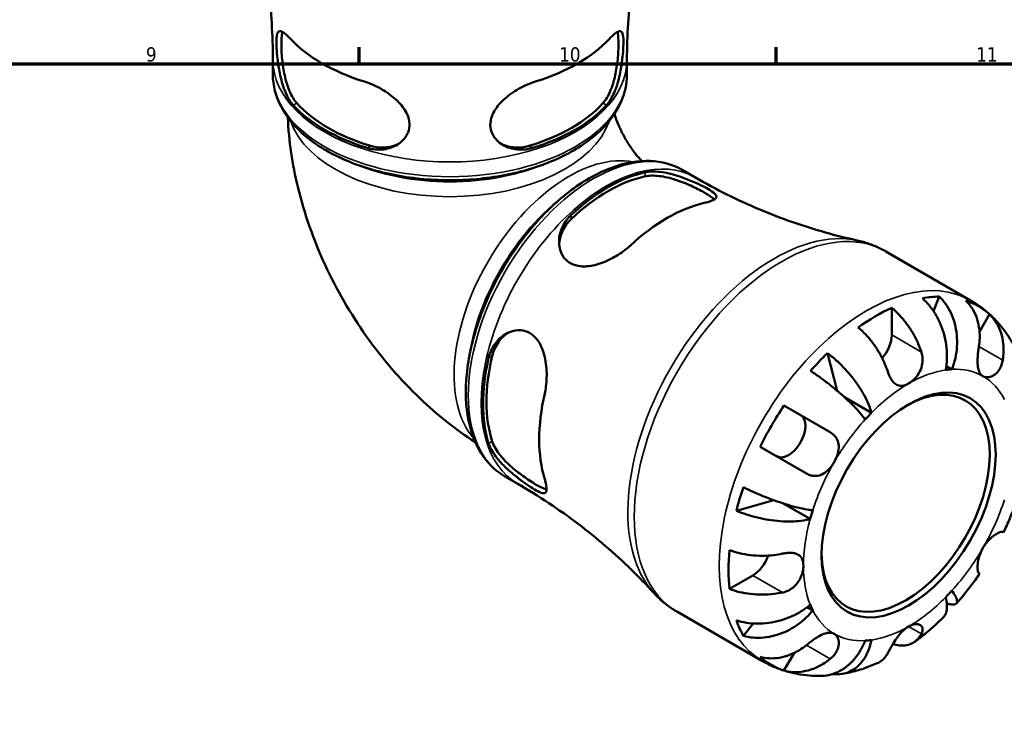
# Model space of a CAD drawing. Header units: millimetres. Extents: x 0 to 903, y 0 to 963.
# Tile 7 of 10: x 574 to 739, y 461 to 581. Entities that reach past the tile are written whole.
import ezdxf

# ---------------------------------------------------------------- set-up
doc = ezdxf.new("R2010")
doc.units = ezdxf.units.MM
for name, color, linetype, lineweight in [('Border (ANSI)', 7, 'Continuous', 70), ('Visible (ANSI)', 7, 'Continuous', 50), ('Visible Narrow (ANSI)', 7, 'Continuous', 35)]:
    doc.layers.add(name, color=color, linetype=linetype, lineweight=lineweight)
doc.styles.add('Note Text (ANSI)', font='tahoma.ttf')

# ---------------------------------------------------------------- blocks, each defined once
blk = doc.blocks.new('Borders Default Border')
at = {"layer": 'Border (ANSI)'}
for p, q in [((630.75, 574), (630.75, 576.8)), ((700.83, 574), (700.83, 576.8))]:
    blk.add_line(p, q, dxfattribs=at)
at = {"layer": 'Border (ANSI)', "flags": 128}
blk.add_lwpolyline([(20, 20), (20, 574), (821, 574), (821, 20), (20, 20)], dxfattribs=at)
at = {"layer": 'Border (ANSI)', "color": 5, "true_color": 0x0000ff, "char_height": 2.4, "attachment_point": 7, "style": 'Note Text (ANSI)'}
for s, insert in [('9', (594.92, 574.35)), ('10', (664.35, 574.35)), ('11', (734.43, 574.4))]:
    blk.add_mtext(s, dxfattribs=dict(at, insert=insert))

msp = doc.modelspace()

# ---------------------------------------------------------------- linework, layer by layer
at = {"layer": 'Visible (ANSI)'}
for p, q in [((616.25, 572.21), (616.25, 574.69)), ((675.75, 572.21), (675.75, 574.69)), ((685.01, 556.18), (687.16, 554.94)), ((719.23, 542.48), (733.51, 534.24)), ((728.24, 534.88), (727.27, 532.43)), ((720.25, 532.97), (720.25, 528.43)), ((736.7, 531.9), (735.01, 528.96)), ((709.44, 525.38), (711.07, 519.05)), ((730.36, 522.65), (729.42, 523.19)), ((716.84, 515.34), (712.33, 517.95)), ((702.14, 516.56), (709.9, 512.08)), ((705.9, 505.15), (698.14, 509.63)), ((655.26, 504.65), (657.41, 503.41)), ((700.44, 500.65), (694.15, 498.89)), ((706.54, 497.5), (702.02, 500.11)), ((738.9, 495.33), (739.04, 495.25)), ((735.04, 488.32), (734.9, 488.4)), ((696.91, 488.01), (692.98, 485.74)), ((684.23, 481.86), (698.51, 473.62)), ((706.97, 482.14), (706.03, 482.68)), ((696.96, 479.93), (695.32, 477.87)), ((703.83, 474.96), (702.14, 472.02))]:
    msp.add_line(p, q, dxfattribs=at)
for centre, major_axis, start_param, end_param in [((646, 586.5), (30.4, 0), 3.633328, 4.220654), ((646, 586.5), (30.4, 0), 5.204124, 5.79145), ((646, 575.07), (-29.75, 0), 0.485114, 1.085682), ((646, 575.07), (-28.95, 0), 0.476539, 1.094258), ((646, 575.07), (-28.95, 0), 2.047335, 2.665054), ((646, 575.07), (-29.75, 0), 2.05591, 2.656479), ((672.61, 528.99), (14.88, 25.76), 0.485114, 1.085682), ((672.61, 528.99), (14.47, 25.07), 0.476539, 1.094258), ((682.51, 523.27), (-15.2, -26.33), 3.633328, 4.220654), ((717.42, 503.11), (17.4, 30.14), 0.330319, 0.455079), ((717.42, 503.11), (17.4, 30.14), 0.670194, 0.900602), ((717.42, 503.11), (17.4, 30.14), 6.167981, 6.398389), ((717.42, 526.79), (-2, -3.46), 1.229005, 2.356194), ((672.61, 528.99), (14.88, 25.76), 2.05591, 2.656479), ((672.61, 528.99), (14.47, 25.07), 2.047335, 2.665054), ((717.42, 503.11), (17.4, 30.14), 1.115717, 1.240478), ((723.08, 499.85), (12.5, 21.65), 0.360694, 0.424705), ((722.58, 500.13), (10, 17.32), 2.373545, 7.051233), ((682.51, 523.27), (-15.2, -26.33), 5.204124, 5.79145), ((717.42, 503.11), (17.4, 30.14), 1.455592, 1.686), ((702.92, 511.49), (2, 3.46), 3.141593, 6.283185), ((723.08, 499.85), (-12.5, -21.65), 4.287684, 4.351695), ((717.42, 503.11), (17.4, 30.14), 1.901115, 2.025876), ((723.08, 499.85), (-12.5, -21.65), 5.073083, 5.137094), ((717.42, 503.11), (17.4, 30.14), 2.240991, 2.471398), ((696.91, 491.27), (-2, -3.46), 0.785398, 1.912588), ((723.08, 499.85), (12.5, 21.65), 4.287684, 4.351695), ((723.08, 499.85), (-12.5, -21.65), 5.858481, 5.922492), ((717.42, 503.11), (-17.4, -30.14), 5.828106, 5.952867), ((723.08, 499.85), (-12.5, -21.65), 0.360694, 0.424705), ((717.42, 503.11), (-17.4, -30.14), 6.167981, 6.398389)]:
    msp.add_ellipse(centre, major_axis=major_axis, ratio=0.57735, start_param=start_param, end_param=end_param, dxfattribs=at)
msp.add_ellipse((723.08, 499.85), major_axis=(10.35, 17.93), ratio=0.57735, dxfattribs=at)
for points, knots in [([(616.25, 574.69), (616.25, 576.74), (616.19, 578.78), (615.93, 582.85), (615.74, 584.86), (615.24, 588.84), (614.93, 590.8), (614.2, 594.64), (613.78, 596.51), (612.85, 600.16), (612.34, 601.93), (611.8, 603.64)], [3.9269908, 3.9269908, 3.9269908, 3.9269908, 3.9634227, 3.9634227, 3.9998547, 3.9998547, 4.0362866, 4.0362866, 4.0727185, 4.0727185, 4.1091505, 4.1091505, 4.1091505, 4.1091505]), ([(680.21, 603.64), (679.66, 601.93), (679.15, 600.16), (678.23, 596.51), (677.81, 594.64), (677.08, 590.8), (676.77, 588.84), (676.27, 584.86), (676.07, 582.85), (675.82, 578.78), (675.75, 576.74), (675.75, 574.69)], [0.6032385, 0.6032385, 0.6032385, 0.6032385, 0.6396704, 0.6396704, 0.6761024, 0.6761024, 0.7125343, 0.7125343, 0.7489662, 0.7489662, 0.7853982, 0.7853982, 0.7853982, 0.7853982]), ([(619.68, 567.06), (619.54, 567.21), (619.41, 567.38), (618.88, 568.12), (618.53, 568.79), (617.9, 570.43), (617.63, 571.41), (617.25, 573.23), (617.13, 574.05), (616.96, 575.46), (616.91, 576.05), (616.84, 577.13), (616.83, 577.6), (616.86, 578.51), (616.91, 578.88), (617.13, 579.44), (617.32, 579.55), (617.87, 579.41), (618.21, 579.17), (618.81, 578.62), (619, 578.43), (619.2, 578.21)], [-2.460433, -2.460433, -2.460433, -2.460433, -2.369365, -2.369365, -2.098864, -2.098864, -1.785783, -1.785783, -1.538029, -1.538029, -1.342004, -1.342004, -1.144731, -1.144731, -0.892129, -0.892129, -0.572577, -0.572577, -0.270296, -0.270296, -0.140742, -0.140742, -0.140742, -0.140742]), ([(620.28, 567.4), (619.84, 567.89), (619.41, 568.59), (618.72, 570.22), (618.44, 571.16), (618.05, 572.93), (617.91, 573.89), (617.72, 575.72), (617.68, 576.61), (617.68, 578.05), (617.72, 578.69), (617.83, 579.23), (617.85, 579.3), (617.86, 579.37)], [1.06757, 1.06757, 1.06757, 1.06757, 1.356123, 1.356123, 1.644677, 1.644677, 1.910717, 1.910717, 2.176758, 2.176758, 2.442798, 2.442798, 2.487463, 2.487463, 2.487463, 2.487463]), ([(674.14, 579.37), (674.16, 579.3), (674.18, 579.23), (674.29, 578.69), (674.33, 578.05), (674.33, 577.33), (674.33, 576.61), (674.29, 575.72), (674.1, 573.89), (673.95, 572.93), (673.57, 571.16), (673.29, 570.22), (672.59, 568.59), (672.17, 567.89), (671.73, 567.4)], [-0.310705, -0.310705, -0.310705, -0.310705, -0.26604, -0.26604, 0, 0, 0, 0.26604, 0.26604, 0.532081, 0.532081, 0.820634, 0.820634, 1.109188, 1.109188, 1.109188, 1.109188]), ([(672.8, 578.21), (672.98, 578.41), (673.16, 578.58), (673.72, 579.12), (674.06, 579.36), (674.6, 579.55), (674.8, 579.49), (675.06, 579.06), (675.13, 578.71), (675.17, 577.84), (675.17, 577.38), (675.12, 576.34), (675.07, 575.77), (674.93, 574.43), (674.82, 573.66), (674.5, 571.93), (674.27, 570.98), (673.67, 569.22), (673.29, 568.41), (672.69, 567.5), (672.51, 567.26), (672.32, 567.06)], [-2.478817, -2.478817, -2.478817, -2.478817, -2.362469, -2.362469, -2.075259, -2.075259, -1.778881, -1.778881, -1.511061, -1.511061, -1.308502, -1.308502, -1.115672, -1.115672, -0.880548, -0.880548, -0.585404, -0.585404, -0.278626, -0.278626, -0.157819, -0.157819, -0.157819, -0.157819]), ([(616.25, 572.21), (616.25, 570.37), (616.73, 568.54), (618.56, 565.03), (619.97, 563.35), (623.6, 560.3), (625.88, 558.94), (631.04, 556.71), (633.92, 555.84), (639.99, 554.7), (643.17, 554.42), (649.51, 554.46), (652.67, 554.79), (658.67, 556), (661.52, 556.9), (666.6, 559.2), (668.84, 560.6), (672.47, 563.8), (673.86, 565.6), (675.4, 569.04), (675.75, 570.62), (675.75, 572.21)], [3.926991, 3.926991, 3.926991, 3.926991, 4.220111, 4.220111, 4.529105, 4.529105, 4.854872, 4.854872, 5.18275, 5.18275, 5.50931, 5.50931, 5.835307, 5.835307, 6.161948, 6.161948, 6.489884, 6.489884, 6.815041, 6.815041, 7.068583, 7.068583, 7.068583, 7.068583]), ([(631.65, 571.03), (631.99, 570.92), (632.33, 570.8), (633.54, 570.31), (634.39, 569.86), (636.02, 568.8), (636.79, 568.19), (638.02, 566.9), (638.5, 566.23), (639.05, 565.01), (639.18, 564.48), (639.23, 563.44), (639.15, 562.95), (638.75, 561.92), (638.39, 561.42), (637.36, 560.47), (636.64, 560.07), (635.02, 559.59), (634.11, 559.51), (632.84, 559.69), (632.48, 559.76), (632.13, 559.87)], [-2.478817, -2.478817, -2.478817, -2.478817, -2.362469, -2.362469, -2.075259, -2.075259, -1.778881, -1.778881, -1.511061, -1.511061, -1.308502, -1.308502, -1.115672, -1.115672, -0.880548, -0.880548, -0.585404, -0.585404, -0.278626, -0.278626, -0.157819, -0.157819, -0.157819, -0.157819]), ([(659.88, 559.87), (659.61, 559.79), (659.34, 559.73), (658.26, 559.54), (657.46, 559.55), (655.83, 559.87), (655.01, 560.23), (653.84, 561.16), (653.42, 561.66), (652.93, 562.69), (652.81, 563.18), (652.78, 564.21), (652.88, 564.73), (653.33, 565.91), (653.73, 566.55), (654.89, 567.9), (655.69, 568.59), (657.41, 569.75), (658.3, 570.23), (659.59, 570.77), (659.98, 570.91), (660.36, 571.03)], [-2.460433, -2.460433, -2.460433, -2.460433, -2.369365, -2.369365, -2.098864, -2.098864, -1.785783, -1.785783, -1.538029, -1.538029, -1.342004, -1.342004, -1.144731, -1.144731, -0.892129, -0.892129, -0.572577, -0.572577, -0.270296, -0.270296, -0.140742, -0.140742, -0.140742, -0.140742]), ([(618.76, 565.01), (618.93, 560.99), (619.53, 557.1), (621.55, 548.78), (623.1, 544.41), (626.97, 536.03), (629.28, 532.02), (634.61, 524.48), (637.62, 520.95), (643.81, 515.05), (646.88, 512.58), (650.28, 510.42)], [3.193863, 3.193863, 3.193863, 3.193863, 3.455752, 3.455752, 3.769911, 3.769911, 4.08407, 4.08407, 4.39823, 4.39823, 4.660119, 4.660119, 4.660119, 4.660119]), ([(673.66, 565.61), (673.71, 565.43), (673.77, 565.24), (674, 564.55), (674.21, 564.01), (674.71, 562.87), (675, 562.27), (675.67, 561.08), (676.03, 560.49), (676.79, 559.39), (677.18, 558.89), (677.79, 558.16), (678.03, 557.9), (678.25, 557.67)], [3.5221712, 3.5221712, 3.5221712, 3.5221712, 3.5834347, 3.5834347, 3.7374742, 3.7374742, 3.8990844, 3.8990844, 4.0645916, 4.0645916, 4.2280367, 4.2280367, 4.3318104, 4.3318104, 4.3318104, 4.3318104]), ([(637.37, 560.55), (636.78, 560.26), (636.1, 560.06), (634.51, 559.87), (633.58, 559.96), (632.72, 560.22)], [0.5911327, 0.5911327, 0.5911327, 0.5911327, 0.8206342, 0.8206342, 1.1091877, 1.1091877, 1.1091877, 1.1091877]), ([(659.28, 560.22), (658.43, 559.96), (657.49, 559.87), (655.9, 560.06), (655.23, 560.26), (654.64, 560.55)], [1.0675701, 1.0675701, 1.0675701, 1.0675701, 1.3561235, 1.3561235, 1.585625, 1.585625, 1.585625, 1.585625]), ([(685.01, 556.18), (683.42, 557.1), (681.6, 557.6), (677.63, 557.77), (675.48, 557.39), (671.02, 555.77), (668.7, 554.48), (664.19, 551.13), (662, 549.06), (657.98, 544.38), (656.15, 541.77), (653.01, 536.25), (651.71, 533.35), (649.76, 527.54), (649.12, 524.64), (648.56, 519.08), (648.66, 516.44), (649.62, 511.7), (650.48, 509.6), (652.69, 506.54), (653.88, 505.45), (655.26, 504.65)], [5.497787, 5.497787, 5.497787, 5.497787, 5.790907, 5.790907, 6.099902, 6.099902, 6.425668, 6.425668, 6.753546, 6.753546, 7.080107, 7.080107, 7.406104, 7.406104, 7.732744, 7.732744, 8.06068, 8.06068, 8.385837, 8.385837, 8.63938, 8.63938, 8.63938, 8.63938]), ([(678.83, 555.78), (679.03, 555.83), (679.25, 555.86), (680.15, 555.95), (680.91, 555.91), (682.64, 555.65), (683.63, 555.39), (685.39, 554.8), (686.17, 554.5), (687.47, 553.94), (688.01, 553.69), (688.97, 553.21), (689.39, 552.98), (690.16, 552.5), (690.46, 552.27), (690.83, 551.81), (690.83, 551.58), (690.43, 551.18), (690.06, 551), (689.28, 550.76), (689.02, 550.69), (688.73, 550.62)], [-2.460433, -2.460433, -2.460433, -2.460433, -2.369365, -2.369365, -2.098864, -2.098864, -1.785783, -1.785783, -1.538029, -1.538029, -1.342004, -1.342004, -1.144731, -1.144731, -0.892129, -0.892129, -0.572577, -0.572577, -0.270296, -0.270296, -0.140742, -0.140742, -0.140742, -0.140742]), ([(678.83, 555.1), (679.48, 555.23), (680.29, 555.25), (682.05, 555.04), (683.01, 554.81), (684.74, 554.26), (685.64, 553.91), (687.32, 553.15), (688.1, 552.75), (689.36, 552.02), (689.89, 551.67), (690.3, 551.31), (690.35, 551.25), (690.4, 551.21)], [1.06757, 1.06757, 1.06757, 1.06757, 1.356123, 1.356123, 1.644677, 1.644677, 1.910717, 1.910717, 2.176758, 2.176758, 2.442798, 2.442798, 2.487463, 2.487463, 2.487463, 2.487463]), ([(687.16, 554.94), (688.93, 553.92), (690.73, 552.95), (694.38, 551.14), (696.22, 550.3), (699.92, 548.74), (701.77, 548.03), (705.46, 546.75), (707.29, 546.17), (710.91, 545.15), (712.7, 544.71), (714.46, 544.32)], [5.4977871, 5.4977871, 5.4977871, 5.4977871, 5.5342191, 5.5342191, 5.570651, 5.570651, 5.6070829, 5.6070829, 5.6435149, 5.6435149, 5.6799468, 5.6799468, 5.6799468, 5.6799468]), ([(676.28, 543.44), (676.02, 543.2), (675.74, 542.96), (674.72, 542.16), (673.9, 541.64), (672.17, 540.76), (671.25, 540.4), (669.52, 539.99), (668.71, 539.9), (667.38, 540.04), (666.85, 540.19), (665.92, 540.67), (665.54, 540.98), (664.85, 541.84), (664.59, 542.4), (664.28, 543.77), (664.3, 544.59), (664.69, 546.24), (665.08, 547.06), (665.87, 548.07), (666.11, 548.35), (666.39, 548.6)], [-2.478817, -2.478817, -2.478817, -2.478817, -2.362469, -2.362469, -2.075259, -2.075259, -1.778881, -1.778881, -1.511061, -1.511061, -1.308502, -1.308502, -1.115672, -1.115672, -0.880548, -0.880548, -0.585404, -0.585404, -0.278626, -0.278626, -0.157819, -0.157819, -0.157819, -0.157819]), ([(664.35, 543.72), (664.4, 544.38), (664.56, 545.06), (665.19, 546.54), (665.74, 547.3), (666.39, 547.91)], [0.5911327, 0.5911327, 0.5911327, 0.5911327, 0.8206342, 0.8206342, 1.1091877, 1.1091877, 1.1091877, 1.1091877]), ([(719.23, 542.48), (718.93, 542.65), (718.63, 542.82), (718.02, 543.12), (717.7, 543.27), (717.07, 543.53), (716.75, 543.65), (716.1, 543.88), (715.78, 543.98), (715.12, 544.17), (714.79, 544.25), (714.46, 544.32)], [5.4977871, 5.4977871, 5.4977871, 5.4977871, 5.5342191, 5.5342191, 5.570651, 5.570651, 5.6070829, 5.6070829, 5.6435149, 5.6435149, 5.6799468, 5.6799468, 5.6799468, 5.6799468]), ([(729.32, 522.55), (729.43, 523.1), (729.5, 523.73), (729.55, 525.03), (729.52, 525.69), (729.39, 526.91), (729.28, 527.57), (728.95, 528.88), (728.73, 529.52), (728.27, 530.66), (727.98, 531.26), (727.32, 532.39), (726.95, 532.91), (726.24, 533.79), (725.83, 534.22), (725.4, 534.6)], [4.459382, 4.459382, 4.459382, 4.459382, 4.64574, 4.64574, 4.832098, 4.832098, 5.017749, 5.017749, 5.2034, 5.2034, 5.388581, 5.388581, 5.573762, 5.573762, 5.753847, 5.753847, 5.753847, 5.753847]), ([(728.24, 534.88), (728.64, 534.5), (729.01, 534.06), (729.64, 533.18), (729.95, 532.65), (730.47, 531.51), (730.69, 530.9), (730.99, 529.75), (731.11, 529.09), (731.24, 527.77), (731.24, 527.09), (731.17, 525.85), (731.08, 525.18), (730.79, 523.86), (730.58, 523.22), (730.36, 522.65)], [0.189718, 0.189718, 0.189718, 0.189718, 0.369803, 0.369803, 0.554984, 0.554984, 0.740165, 0.740165, 0.925816, 0.925816, 1.111467, 1.111467, 1.297825, 1.297825, 1.484183, 1.484183, 1.484183, 1.484183]), ([(720.25, 532.97), (720.7, 532.6), (721.14, 532.19), (721.94, 531.35), (722.36, 530.84), (723.15, 529.78), (723.52, 529.21), (724.14, 528.14), (724.44, 527.53), (724.91, 526.46), (725.08, 525.99), (725.23, 525.55)], [0.1897242, 0.1897242, 0.1897242, 0.1897242, 0.3692652, 0.3692652, 0.5545201, 0.5545201, 0.7397751, 0.7397751, 0.9260791, 0.9260791, 1.0656804, 1.0656804, 1.0656804, 1.0656804]), ([(734.9, 526.51), (734.97, 526.97), (735.02, 527.46), (735.05, 528.58), (735, 529.21), (734.82, 530.33), (734.68, 530.92), (734.26, 532.02), (733.99, 532.54), (733.43, 533.4), (733.09, 533.83), (732.7, 534.2)], [4.9026438, 4.9026438, 4.9026438, 4.9026438, 5.0422451, 5.0422451, 5.2285491, 5.2285491, 5.4138041, 5.4138041, 5.599059, 5.599059, 5.7785999, 5.7785999, 5.7785999, 5.7785999]), ([(740.63, 526.92), (740.3, 527.5), (739.95, 528.07), (739.18, 529.19), (738.76, 529.73), (737.86, 530.77), (737.38, 531.27), (736.37, 532.22), (735.83, 532.67), (734.7, 533.5), (734.12, 533.89), (733.51, 534.24)], [5.1658421, 5.1658421, 5.1658421, 5.1658421, 5.2322311, 5.2322311, 5.2986201, 5.2986201, 5.3650091, 5.3650091, 5.4313981, 5.4313981, 5.4977871, 5.4977871, 5.4977871, 5.4977871]), ([(736.7, 531.9), (737.09, 531.52), (737.43, 531.09), (737.99, 530.23), (738.26, 529.71), (738.68, 528.61), (738.82, 528.02), (739, 526.9), (739.05, 526.27), (739.02, 525.15), (738.97, 524.66), (738.9, 524.2)], [0.1897242, 0.1897242, 0.1897242, 0.1897242, 0.3692652, 0.3692652, 0.5545201, 0.5545201, 0.7397751, 0.7397751, 0.9260791, 0.9260791, 1.0656804, 1.0656804, 1.0656804, 1.0656804]), ([(719.57, 522.28), (719.43, 522.73), (719.25, 523.19), (718.79, 524.26), (718.48, 524.87), (717.86, 525.94), (717.49, 526.51), (716.7, 527.58), (716.28, 528.08), (715.49, 528.92), (715.04, 529.34), (714.59, 529.7)], [4.9026438, 4.9026438, 4.9026438, 4.9026438, 5.0422451, 5.0422451, 5.2285491, 5.2285491, 5.4138041, 5.4138041, 5.599059, 5.599059, 5.7785999, 5.7785999, 5.7785999, 5.7785999]), ([(652.51, 524.57), (652.58, 524.84), (652.65, 525.11), (653.03, 526.13), (653.44, 526.83), (654.54, 528.08), (655.25, 528.6), (656.65, 529.16), (657.29, 529.27), (658.43, 529.18), (658.91, 529.04), (659.82, 528.54), (660.22, 528.2), (661.02, 527.22), (661.37, 526.55), (661.96, 524.88), (662.15, 523.83), (662.3, 521.77), (662.27, 520.75), (662.09, 519.37), (662.02, 518.96), (661.93, 518.58)], [-2.460433, -2.460433, -2.460433, -2.460433, -2.369365, -2.369365, -2.098864, -2.098864, -1.785783, -1.785783, -1.538029, -1.538029, -1.342004, -1.342004, -1.144731, -1.144731, -0.892129, -0.892129, -0.572577, -0.572577, -0.270296, -0.270296, -0.140742, -0.140742, -0.140742, -0.140742]), ([(653.11, 524.91), (653.31, 525.78), (653.7, 526.63), (654.66, 527.92), (655.17, 528.4), (655.72, 528.77)], [1.0675701, 1.0675701, 1.0675701, 1.0675701, 1.3561235, 1.3561235, 1.585625, 1.585625, 1.585625, 1.585625]), ([(735.58, 521.5), (735.43, 521.58), (735.3, 521.7), (735.07, 521.99), (734.97, 522.17), (734.78, 522.66), (734.72, 522.99), (734.66, 523.71), (734.66, 524.09), (734.69, 524.77), (734.71, 525.05), (734.77, 525.61), (734.81, 525.89), (734.86, 526.28), (734.88, 526.39), (734.9, 526.51)], [0, 0, 0, 0, 0.0888491, 0.0888491, 0.1837965, 0.1837965, 0.314197, 0.314197, 0.4378467, 0.4378467, 0.5241128, 0.5241128, 0.6076526, 0.6076526, 0.6434969, 0.6434969, 0.6434969, 0.6434969]), ([(709.44, 525.38), (709.92, 525.03), (710.39, 524.64), (711.27, 523.86), (711.75, 523.4), (712.68, 522.43), (713.12, 521.91), (713.89, 520.96), (714.29, 520.42), (715.02, 519.34), (715.35, 518.8), (715.89, 517.82), (716.14, 517.29), (716.57, 516.26), (716.73, 515.77), (716.84, 515.34)], [0.189718, 0.189718, 0.189718, 0.189718, 0.369803, 0.369803, 0.554984, 0.554984, 0.740165, 0.740165, 0.925816, 0.925816, 1.111467, 1.111467, 1.297825, 1.297825, 1.484183, 1.484183, 1.484183, 1.484183]), ([(725.23, 525.55), (725.29, 525.35), (725.34, 525.14), (725.41, 524.74), (725.43, 524.54), (725.44, 524.09), (725.42, 523.84), (725.32, 523.16), (725.18, 522.74), (724.76, 521.89), (724.48, 521.49), (723.82, 520.77), (723.45, 520.48), (723.08, 520.26)], [-0.6479836, -0.6479836, -0.6479836, -0.6479836, -0.5812922, -0.5812922, -0.5195743, -0.5195743, -0.4431699, -0.4431699, -0.3085364, -0.3085364, -0.1588124, -0.1588124, 0, 0, 0, 0]), ([(738.9, 524.2), (738.88, 524.07), (738.85, 523.94), (738.76, 523.55), (738.68, 523.31), (738.46, 522.83), (738.33, 522.61), (737.98, 522.12), (737.74, 521.88), (737.16, 521.49), (736.82, 521.36), (736.16, 521.28), (735.84, 521.35), (735.58, 521.5)], [-0.644345, -0.644345, -0.644345, -0.644345, -0.6030859, -0.6030859, -0.5200799, -0.5200799, -0.4327391, -0.4327391, -0.3100066, -0.3100066, -0.15869, -0.15869, 0, 0, 0, 0]), ([(715.79, 514.24), (715.57, 514.55), (715.28, 514.91), (714.62, 515.68), (714.24, 516.08), (713.5, 516.85), (713.06, 517.27), (712.13, 518.14), (711.63, 518.57), (710.7, 519.36), (710.18, 519.79), (709.12, 520.62), (708.58, 521.02), (707.62, 521.71), (707.11, 522.06), (706.61, 522.39)], [4.459382, 4.459382, 4.459382, 4.459382, 4.64574, 4.64574, 4.832098, 4.832098, 5.017749, 5.017749, 5.2034, 5.2034, 5.388581, 5.388581, 5.573762, 5.573762, 5.753847, 5.753847, 5.753847, 5.753847]), ([(723.08, 520.26), (722.81, 520.11), (722.55, 520), (722, 519.87), (721.72, 519.86), (721.21, 519.98), (720.97, 520.1), (720.56, 520.44), (720.38, 520.65), (720.12, 521.04), (720.02, 521.21), (719.85, 521.55), (719.78, 521.72), (719.66, 522.02), (719.61, 522.15), (719.57, 522.28)], [0, 0, 0, 0, 0.1127497, 0.1127497, 0.240462, 0.240462, 0.3630761, 0.3630761, 0.4698265, 0.4698265, 0.5368083, 0.5368083, 0.5973812, 0.5973812, 0.6407273, 0.6407273, 0.6407273, 0.6407273]), ([(709.9, 512.08), (710, 512.02), (710.1, 511.95), (710.39, 511.74), (710.56, 511.59), (710.87, 511.24), (711, 511.04), (711.24, 510.52), (711.32, 510.19), (711.38, 509.41), (711.32, 508.95), (711.05, 508.01), (710.84, 507.52), (710.58, 507.06)], [-0.644345, -0.644345, -0.644345, -0.644345, -0.6030859, -0.6030859, -0.5200799, -0.5200799, -0.4327391, -0.4327391, -0.3100066, -0.3100066, -0.15869, -0.15869, 0, 0, 0, 0]), ([(661.93, 504.21), (662.01, 503.95), (662.07, 503.71), (662.25, 502.95), (662.29, 502.54), (662.19, 501.98), (662.04, 501.83), (661.54, 501.83), (661.2, 501.94), (660.42, 502.34), (660.03, 502.57), (659.15, 503.14), (658.68, 503.46), (657.6, 504.25), (656.98, 504.73), (655.64, 505.88), (654.94, 506.55), (653.71, 507.95), (653.2, 508.68), (652.71, 509.66), (652.6, 509.93), (652.51, 510.2)], [-2.478817, -2.478817, -2.478817, -2.478817, -2.362469, -2.362469, -2.075259, -2.075259, -1.778881, -1.778881, -1.511061, -1.511061, -1.308502, -1.308502, -1.115672, -1.115672, -0.880548, -0.880548, -0.585404, -0.585404, -0.278626, -0.278626, -0.157819, -0.157819, -0.157819, -0.157819]), ([(662.26, 502.47), (662.2, 502.48), (662.12, 502.51), (661.61, 502.68), (661.03, 502.96), (660.4, 503.32), (659.78, 503.69), (659.04, 504.16), (657.54, 505.24), (656.78, 505.85), (655.44, 507.07), (654.77, 507.78), (653.7, 509.2), (653.31, 509.91), (653.11, 510.54)], [-0.310705, -0.310705, -0.310705, -0.310705, -0.26604, -0.26604, 0, 0, 0, 0.26604, 0.26604, 0.532081, 0.532081, 0.820634, 0.820634, 1.109188, 1.109188, 1.109188, 1.109188]), ([(710.58, 507.06), (710.43, 506.81), (710.27, 506.56), (709.9, 506.08), (709.69, 505.86), (709.18, 505.38), (708.86, 505.15), (708.2, 504.84), (707.87, 504.75), (707.3, 504.72), (707.07, 504.73), (706.61, 504.83), (706.39, 504.9), (706.08, 505.05), (705.99, 505.1), (705.9, 505.15)], [0, 0, 0, 0, 0.0888491, 0.0888491, 0.1837965, 0.1837965, 0.314197, 0.314197, 0.4378467, 0.4378467, 0.5241128, 0.5241128, 0.6076526, 0.6076526, 0.6434969, 0.6434969, 0.6434969, 0.6434969]), ([(680.25, 485.08), (679.04, 486.4), (677.76, 487.73), (675.07, 490.36), (673.65, 491.66), (670.69, 494.21), (669.15, 495.46), (665.96, 497.88), (664.31, 499.05), (660.92, 501.31), (659.18, 502.39), (657.41, 503.41)], [2.1740348, 2.1740348, 2.1740348, 2.1740348, 2.2104668, 2.2104668, 2.2468987, 2.2468987, 2.2833306, 2.2833306, 2.3197626, 2.3197626, 2.3561945, 2.3561945, 2.3561945, 2.3561945]), ([(695.32, 502.84), (695.85, 502.57), (696.42, 502.3), (697.5, 501.82), (698.11, 501.55), (699.36, 501.05), (699.99, 500.81), (701.14, 500.4), (701.76, 500.19), (702.98, 499.81), (703.57, 499.64), (704.6, 499.38), (705.14, 499.26), (706.14, 499.07), (706.59, 499), (706.97, 498.96)], [0.189718, 0.189718, 0.189718, 0.189718, 0.369803, 0.369803, 0.554984, 0.554984, 0.740165, 0.740165, 0.925816, 0.925816, 1.111467, 1.111467, 1.297825, 1.297825, 1.484183, 1.484183, 1.484183, 1.484183]), ([(739.04, 495.25), (739.22, 495.64), (739.4, 496.03), (739.76, 496.81), (739.93, 497.2), (740.26, 497.99), (740.42, 498.38), (740.73, 499.18), (740.88, 499.57), (741.17, 500.37), (741.31, 500.77), (741.44, 501.18)], [4.0572024, 4.0572024, 4.0572024, 4.0572024, 4.0991211, 4.0991211, 4.1410398, 4.1410398, 4.1829585, 4.1829585, 4.2248772, 4.2248772, 4.266796, 4.266796, 4.266796, 4.266796]), ([(706.54, 497.5), (706.11, 497.38), (705.6, 497.28), (704.51, 497.13), (703.92, 497.09), (702.8, 497.07), (702.17, 497.08), (700.87, 497.17), (700.2, 497.25), (698.99, 497.44), (698.32, 497.57), (697.02, 497.88), (696.38, 498.07), (695.27, 498.44), (694.69, 498.65), (694.15, 498.89)], [4.459382, 4.459382, 4.459382, 4.459382, 4.64574, 4.64574, 4.832098, 4.832098, 5.017749, 5.017749, 5.2034, 5.2034, 5.388581, 5.388581, 5.573762, 5.573762, 5.753847, 5.753847, 5.753847, 5.753847]), ([(735.58, 492.63), (735.73, 492.89), (735.89, 493.13), (736.25, 493.61), (736.46, 493.84), (736.95, 494.34), (737.24, 494.58), (737.77, 494.96), (738.01, 495.1), (738.36, 495.26), (738.49, 495.31), (738.69, 495.36), (738.77, 495.37), (738.86, 495.35), (738.88, 495.34), (738.9, 495.33)], [0, 0, 0, 0, 0.0888491, 0.0888491, 0.1837965, 0.1837965, 0.314197, 0.314197, 0.4378467, 0.4378467, 0.5241128, 0.5241128, 0.6076526, 0.6076526, 0.6434969, 0.6434969, 0.6434969, 0.6434969]), ([(692.98, 492.27), (693.52, 492.06), (694.1, 491.89), (695.23, 491.62), (695.87, 491.5), (697.2, 491.35), (697.87, 491.32), (699.11, 491.32), (699.79, 491.36), (700.95, 491.49), (701.44, 491.57), (701.89, 491.67)], [0.1897242, 0.1897242, 0.1897242, 0.1897242, 0.3692652, 0.3692652, 0.5545201, 0.5545201, 0.7397751, 0.7397751, 0.9260791, 0.9260791, 1.0656804, 1.0656804, 1.0656804, 1.0656804]), ([(701.89, 491.67), (702.05, 491.7), (702.2, 491.73), (702.58, 491.78), (702.81, 491.8), (703.28, 491.82), (703.51, 491.8), (704.04, 491.72), (704.31, 491.63), (704.83, 491.32), (705.04, 491.08), (705.33, 490.46), (705.4, 490.07), (705.4, 489.64)], [-0.6400853, -0.6400853, -0.6400853, -0.6400853, -0.5922218, -0.5922218, -0.5159504, -0.5159504, -0.4323561, -0.4323561, -0.3086303, -0.3086303, -0.1584496, -0.1584496, 0, 0, 0, 0]), ([(734.9, 488.4), (734.88, 488.42), (734.86, 488.43), (734.8, 488.51), (734.77, 488.58), (734.71, 488.8), (734.69, 488.93), (734.66, 489.33), (734.66, 489.61), (734.73, 490.32), (734.82, 490.76), (735.11, 491.69), (735.31, 492.17), (735.58, 492.63)], [-0.644345, -0.644345, -0.644345, -0.644345, -0.6030859, -0.6030859, -0.5200799, -0.5200799, -0.4327391, -0.4327391, -0.3100066, -0.3100066, -0.15869, -0.15869, 0, 0, 0, 0]), ([(705.4, 489.64), (705.4, 489.37), (705.37, 489.07), (705.24, 488.44), (705.14, 488.11), (704.8, 487.31), (704.53, 486.87), (703.96, 486.22), (703.7, 485.99), (703.21, 485.65), (702.99, 485.52), (702.52, 485.31), (702.27, 485.22), (701.98, 485.15), (701.94, 485.14), (701.89, 485.13)], [-2.7780414, -2.7780414, -2.7780414, -2.7780414, -2.6767215, -2.6767215, -2.5655813, -2.5655813, -2.4096011, -2.4096011, -2.3051939, -2.3051939, -2.2261755, -2.2261755, -2.1445049, -2.1445049, -2.1308178, -2.1308178, -2.1308178, -2.1308178]), ([(731.11, 483.28), (731.39, 483.6), (731.67, 483.92), (732.22, 484.57), (732.48, 484.9), (733.02, 485.56), (733.28, 485.9), (733.79, 486.58), (734.05, 486.92), (734.55, 487.62), (734.79, 487.97), (735.04, 488.32)], [3.5871857, 3.5871857, 3.5871857, 3.5871857, 3.6291044, 3.6291044, 3.6710231, 3.6710231, 3.7129418, 3.7129418, 3.7548606, 3.7548606, 3.7967793, 3.7967793, 3.7967793, 3.7967793]), ([(680.25, 485.08), (680.48, 484.83), (680.72, 484.58), (681.21, 484.1), (681.46, 483.87), (681.98, 483.42), (682.24, 483.21), (682.79, 482.79), (683.07, 482.59), (683.64, 482.21), (683.93, 482.03), (684.23, 481.86)], [2.1740348, 2.1740348, 2.1740348, 2.1740348, 2.2104668, 2.2104668, 2.2468987, 2.2468987, 2.2833306, 2.2833306, 2.3197626, 2.3197626, 2.3561945, 2.3561945, 2.3561945, 2.3561945]), ([(701.89, 485.13), (701.44, 485.04), (700.95, 484.96), (699.79, 484.82), (699.11, 484.79), (697.87, 484.79), (697.2, 484.82), (695.87, 484.97), (695.23, 485.09), (694.1, 485.35), (693.52, 485.53), (692.98, 485.74)], [4.9026438, 4.9026438, 4.9026438, 4.9026438, 5.0422451, 5.0422451, 5.2285491, 5.2285491, 5.4138041, 5.4138041, 5.599059, 5.599059, 5.7785999, 5.7785999, 5.7785999, 5.7785999]), ([(730.36, 485.45), (730.58, 485.15), (730.79, 484.83), (731.08, 484.28), (731.17, 484.04), (731.24, 483.67), (731.24, 483.5), (731.11, 483.24), (730.99, 483.16), (730.69, 483.09), (730.47, 483.08), (730, 483.16), (729.76, 483.22), (729.51, 483.31)], [4.459382, 4.459382, 4.459382, 4.459382, 4.64574, 4.64574, 4.832098, 4.832098, 5.017749, 5.017749, 5.2034, 5.2034, 5.388581, 5.388581, 5.537578, 5.537578, 5.537578, 5.537578]), ([(728.91, 480.95), (728.98, 481.03), (729.05, 481.11), (729.28, 481.43), (729.39, 481.71), (729.52, 482.31), (729.55, 482.67), (729.5, 483.48), (729.43, 483.92), (729.32, 484.35)], [0.8565614, 0.8565614, 0.8565614, 0.8565614, 0.9258164, 0.9258164, 1.1114673, 1.1114673, 1.2978252, 1.2978252, 1.484183, 1.484183, 1.484183, 1.484183]), ([(694.15, 480.46), (694.69, 480.28), (695.27, 480.14), (696.38, 479.96), (697.02, 479.9), (698.32, 479.9), (698.99, 479.95), (700.2, 480.11), (700.87, 480.25), (702.17, 480.62), (702.8, 480.85), (703.92, 481.34), (704.51, 481.65), (705.6, 482.34), (706.11, 482.72), (706.54, 483.09)], [0.189718, 0.189718, 0.189718, 0.189718, 0.369803, 0.369803, 0.554984, 0.554984, 0.740165, 0.740165, 0.925816, 0.925816, 1.111467, 1.111467, 1.297825, 1.297825, 1.484183, 1.484183, 1.484183, 1.484183]), ([(706.97, 482.14), (706.59, 481.66), (706.14, 481.17), (705.14, 480.26), (704.6, 479.84), (703.57, 479.16), (702.98, 478.82), (701.76, 478.27), (701.14, 478.05), (699.99, 477.73), (699.36, 477.61), (698.11, 477.49), (697.5, 477.5), (696.42, 477.6), (695.85, 477.7), (695.32, 477.87)], [4.459382, 4.459382, 4.459382, 4.459382, 4.64574, 4.64574, 4.832098, 4.832098, 5.017749, 5.017749, 5.2034, 5.2034, 5.388581, 5.388581, 5.573762, 5.573762, 5.753847, 5.753847, 5.753847, 5.753847]), ([(723.08, 479.44), (723.32, 479.57), (723.55, 479.68), (724.04, 479.81), (724.28, 479.84), (724.8, 479.8), (725.04, 479.69), (725.32, 479.4), (725.39, 479.26), (725.44, 478.98), (725.44, 478.85), (725.39, 478.57), (725.34, 478.42), (725.25, 478.24), (725.24, 478.22), (725.23, 478.19)], [-2.7780414, -2.7780414, -2.7780414, -2.7780414, -2.6767215, -2.6767215, -2.5655813, -2.5655813, -2.4096011, -2.4096011, -2.3051939, -2.3051939, -2.2261755, -2.2261755, -2.1445049, -2.1445049, -2.1308178, -2.1308178, -2.1308178, -2.1308178]), ([(724.11, 476.87), (724.44, 477.12), (724.78, 477.37), (725.44, 477.88), (725.76, 478.14), (726.41, 478.67), (726.73, 478.95), (727.37, 479.5), (727.68, 479.79), (728.3, 480.36), (728.61, 480.66), (728.91, 480.95)], [3.2682505, 3.2682505, 3.2682505, 3.2682505, 3.3107857, 3.3107857, 3.3533209, 3.3533209, 3.3958561, 3.3958561, 3.4383913, 3.4383913, 3.4809265, 3.4809265, 3.4809265, 3.4809265]), ([(705.9, 476.28), (706, 476.36), (706.11, 476.45), (706.43, 476.7), (706.65, 476.87), (707.11, 477.2), (707.35, 477.36), (707.92, 477.73), (708.24, 477.91), (708.95, 478.23), (709.31, 478.35), (710, 478.41), (710.31, 478.35), (710.58, 478.2)], [-0.644345, -0.644345, -0.644345, -0.644345, -0.6030859, -0.6030859, -0.5200799, -0.5200799, -0.4327391, -0.4327391, -0.3100066, -0.3100066, -0.15869, -0.15869, 0, 0, 0, 0]), ([(710.58, 478.2), (710.73, 478.11), (710.86, 478), (711.09, 477.71), (711.18, 477.53), (711.34, 477.06), (711.38, 476.74), (711.32, 476.09), (711.23, 475.76), (710.97, 475.21), (710.84, 474.99), (710.53, 474.57), (710.35, 474.38), (710.08, 474.12), (709.99, 474.04), (709.9, 473.97)], [0, 0, 0, 0, 0.0888491, 0.0888491, 0.1837965, 0.1837965, 0.314197, 0.314197, 0.4378467, 0.4378467, 0.5241128, 0.5241128, 0.6076526, 0.6076526, 0.6434969, 0.6434969, 0.6434969, 0.6434969]), ([(719.57, 474.93), (719.62, 475.02), (719.67, 475.12), (719.82, 475.38), (719.91, 475.56), (720.13, 475.95), (720.26, 476.17), (720.6, 476.73), (720.81, 477.07), (721.34, 477.82), (721.65, 478.21), (722.34, 478.92), (722.7, 479.22), (723.08, 479.44)], [-0.6400853, -0.6400853, -0.6400853, -0.6400853, -0.5922218, -0.5922218, -0.5159504, -0.5159504, -0.4323561, -0.4323561, -0.3086303, -0.3086303, -0.1584496, -0.1584496, 0, 0, 0, 0]), ([(725.23, 478.19), (725.08, 477.92), (724.91, 477.66), (724.44, 477.12), (724.14, 476.87), (723.52, 476.51), (723.15, 476.37), (722.36, 476.21), (721.94, 476.2), (721.2, 476.27), (720.82, 476.34), (720.43, 476.46)], [4.9026438, 4.9026438, 4.9026438, 4.9026438, 5.0422451, 5.0422451, 5.2285491, 5.2285491, 5.4138041, 5.4138041, 5.599059, 5.599059, 5.7539392, 5.7539392, 5.7539392, 5.7539392]), ([(708.41, 471.11), (708.81, 471.12), (709.23, 471.16), (710.18, 471.36), (710.7, 471.55), (711.63, 471.99), (712.13, 472.29), (713.06, 473), (713.5, 473.42), (714.24, 474.27), (714.62, 474.78), (715.28, 475.88), (715.57, 476.48), (715.79, 477.04)], [0.408806, 0.408806, 0.408806, 0.408806, 0.554984, 0.554984, 0.740165, 0.740165, 0.925816, 0.925816, 1.111467, 1.111467, 1.297825, 1.297825, 1.484183, 1.484183, 1.484183, 1.484183]), ([(716.84, 477.15), (716.73, 476.59), (716.57, 476.01), (716.14, 474.93), (715.89, 474.43), (715.35, 473.6), (715.02, 473.2), (714.29, 472.5), (713.89, 472.21), (713.12, 471.79), (712.68, 471.61), (711.75, 471.4), (711.27, 471.36), (710.67, 471.39), (710.5, 471.41), (710.33, 471.43)], [4.459382, 4.459382, 4.459382, 4.459382, 4.64574, 4.64574, 4.832098, 4.832098, 5.017749, 5.017749, 5.2034, 5.2034, 5.388581, 5.388581, 5.573762, 5.573762, 5.641118, 5.641118, 5.641118, 5.641118]), ([(698.14, 474.33), (698.65, 474.19), (699.19, 474.1), (700.22, 474.05), (700.8, 474.08), (701.97, 474.27), (702.55, 474.43), (703.61, 474.84), (704.18, 475.11), (705.14, 475.7), (705.53, 475.98), (705.9, 476.28)], [0.1897242, 0.1897242, 0.1897242, 0.1897242, 0.3692652, 0.3692652, 0.5545201, 0.5545201, 0.7397751, 0.7397751, 0.9260791, 0.9260791, 1.0656804, 1.0656804, 1.0656804, 1.0656804]), ([(717.82, 473.25), (717.94, 473.3), (718.06, 473.36), (718.48, 473.6), (718.79, 473.85), (719.25, 474.39), (719.43, 474.65), (719.57, 474.93)], [0.6735738, 0.6735738, 0.6735738, 0.6735738, 0.7397751, 0.7397751, 0.9260791, 0.9260791, 1.0656804, 1.0656804, 1.0656804, 1.0656804]), ([(698.51, 473.62), (699.12, 473.27), (699.74, 472.95), (701.03, 472.39), (701.69, 472.15), (703.02, 471.75), (703.69, 471.58), (705.04, 471.33), (705.72, 471.24), (707.07, 471.12), (707.74, 471.1), (708.41, 471.11)], [2.3561945, 2.3561945, 2.3561945, 2.3561945, 2.4225835, 2.4225835, 2.4889725, 2.4889725, 2.5553615, 2.5553615, 2.6217505, 2.6217505, 2.6881395, 2.6881395, 2.6881395, 2.6881395]), ([(709.9, 473.97), (709.53, 473.67), (709.14, 473.39), (708.18, 472.8), (707.61, 472.53), (706.55, 472.12), (705.97, 471.96), (704.8, 471.77), (704.22, 471.74), (703.19, 471.79), (702.65, 471.88), (702.14, 472.02)], [4.9026438, 4.9026438, 4.9026438, 4.9026438, 5.0422451, 5.0422451, 5.2285491, 5.2285491, 5.4138041, 5.4138041, 5.599059, 5.599059, 5.7785999, 5.7785999, 5.7785999, 5.7785999]), ([(711.97, 471.46), (712.38, 471.53), (712.78, 471.61), (713.58, 471.8), (713.98, 471.9), (714.77, 472.12), (715.16, 472.24), (715.93, 472.5), (716.31, 472.64), (717.07, 472.93), (717.45, 473.08), (717.82, 473.25)], [2.8082924, 2.8082924, 2.8082924, 2.8082924, 2.8503097, 2.8503097, 2.8923271, 2.8923271, 2.9343444, 2.9343444, 2.9763617, 2.9763617, 3.0183791, 3.0183791, 3.0183791, 3.0183791])]:
    msp.add_open_spline(points, degree=3, knots=knots, dxfattribs=at)
at = {"layer": 'Visible Narrow (ANSI)'}
for p, q in [((620.28, 567.4), (619.68, 567.06)), ((671.73, 567.4), (672.32, 567.06)), ((632.72, 560.22), (632.13, 559.87)), ((659.28, 560.22), (659.88, 559.87)), ((678.83, 555.1), (678.83, 555.78)), ((666.39, 547.91), (666.39, 548.6)), ((725.23, 525.55), (720.25, 528.43)), ((738.9, 524.2), (734.9, 526.51)), ((653.11, 524.91), (652.51, 524.57)), ((653.11, 510.54), (652.51, 510.2)), ((701.89, 485.13), (696.91, 488.01)), ((725.23, 478.19), (723.08, 479.44)), ((709.9, 473.97), (705.9, 476.28))]:
    msp.add_line(p, q, dxfattribs=at)
for centre, major_axis, start_param, end_param in [((646, 574.69), (-29.75, 0), 0, 3.141593), ((646, 572.21), (29.75, 0), 3.141593, 6.283185), ((646, 567.44), (-27.3, 0), 0.192212, 2.94938), ((670.13, 530.42), (-14.87, -25.76), 3.141593, 6.283185), ((672.28, 529.17), (14.87, 25.76), 0, 3.141593), ((666, 532.8), (13.65, 23.64), 0.192212, 2.94938), ((646, 569.94), (27.3, 0), 4.057573, 5.367205), ((668.17, 531.55), (-13.65, -23.64), 4.057573, 5.367205), ((701.73, 512.17), (-17.5, -30.31), 3.141593, 6.283185), ((700.5, 512.88), (17.39, 30.12), 0.18216, 2.959433), ((716.01, 503.93), (17.5, 30.31), 0, 3.141593), ((723.08, 499.85), (-12.5, -21.65), 3.566297, 3.926991), ((723.08, 499.85), (12.5, 21.65), 0, 0.360694), ((723.08, 499.85), (12.5, 21.65), 5.922492, 6.283185), ((723.08, 499.85), (-12.5, -21.65), 3.926991, 4.287684), ((723.08, 499.85), (-12.5, -21.65), 4.351695, 4.712389), ((723.08, 499.85), (-12.5, -21.65), 4.712389, 5.073083), ((723.08, 499.85), (12.5, 21.65), 4.712389, 5.073083), ((723.08, 499.85), (-12.5, -21.65), 5.137094, 5.497787), ((723.08, 499.85), (12.5, 21.65), 4.351695, 4.712389), ((723.08, 499.85), (-12.5, -21.65), 5.497787, 5.858481), ((723.08, 499.85), (12.5, 21.65), 3.926991, 4.287684), ((723.08, 499.85), (-12.5, -21.65), 5.922492, 6.283185), ((723.08, 499.85), (-12.5, -21.65), 0, 0.360694), ((723.08, 499.85), (12.5, 21.65), 3.566297, 3.926991)]:
    msp.add_ellipse(centre, major_axis=major_axis, ratio=0.57735, start_param=start_param, end_param=end_param, dxfattribs=at)

# ---------------------------------------------------------------- block references
msp.add_blockref('Borders Default Border', (0, 0))

doc.saveas('drawing.dxf')
